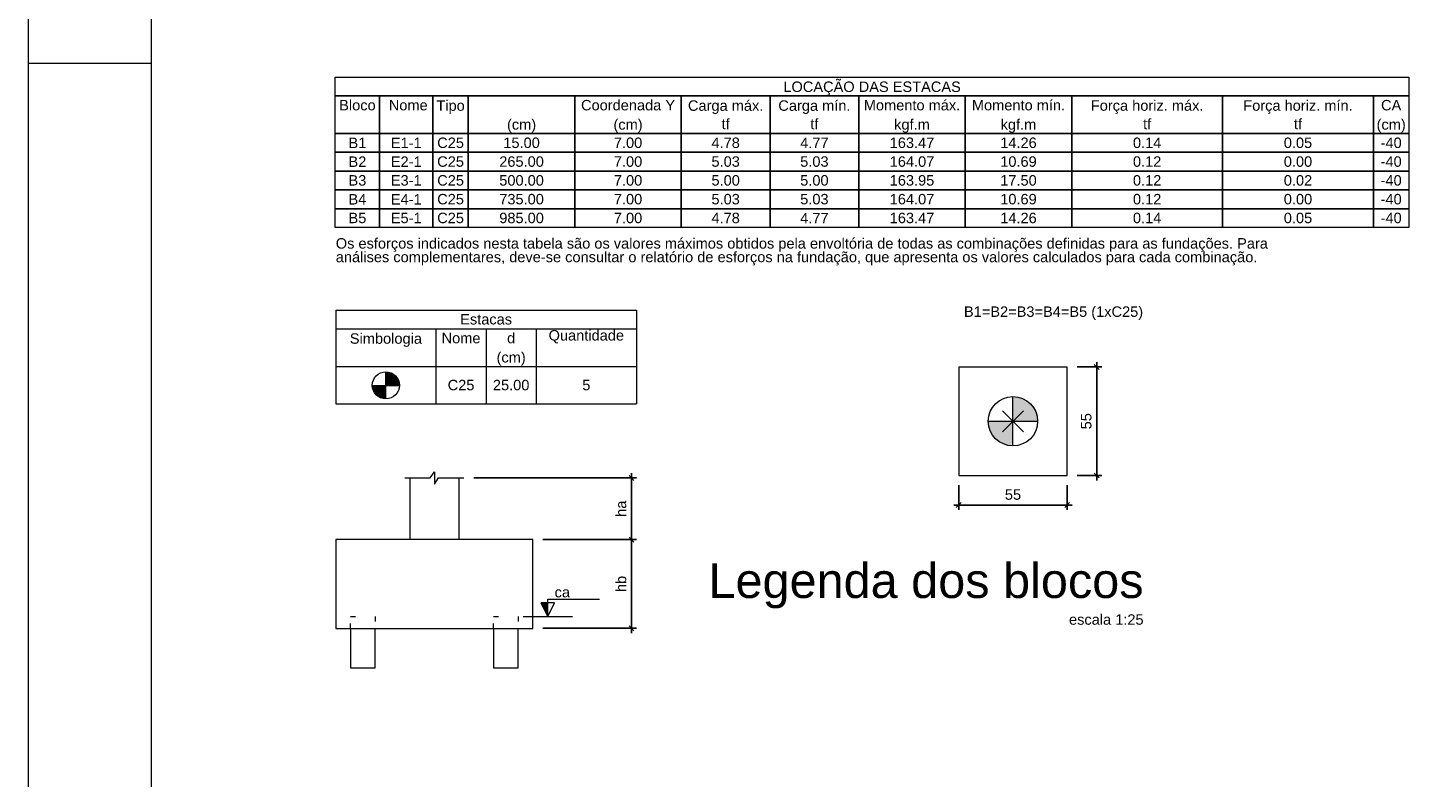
# Model space of a CAD drawing. Header units: millimetres. Extents: x 37.1 to 121.2, y 27.3 to 86.7.
# Tile 2 of 30: x 37.1 to 65.5, y 42.5 to 57.7. Entities that reach past the tile are written whole.
import ezdxf

# ---------------------------------------------------------------- set-up
doc = ezdxf.new("R2010")
doc.units = ezdxf.units.MM
doc.header["$MEASUREMENT"] = 0
doc.linetypes.add('DOT', pattern=[6.35, 0, -6.35])
doc.layers.get('0').update_dxf_attribs({"lineweight": 5})
for name, color, linetype, lineweight in [('LC-Cotas', 7, 'Continuous', 5), ('LC-Eixos', 7, 'Continuous', 5), ('LC-Estacas dos blocos', 252, 'Continuous', 5), ('LC-Seção das fundações', 7, 'Continuous', 5), ('LC-Tabelas', 1, 'Continuous', 20), ('LC-Textos', 114, 'Continuous', 20), ('LC-Textos das tabelas', 5, 'Continuous', 5), ('PRANCHA 01', 7, 'Continuous', 20)]:
    doc.layers.add(name, color=color, linetype=linetype, lineweight=lineweight)
doc.styles.add('Arial', font='arial.ttf')
doc.dimstyles.new('UM_1.000000', dxfattribs={"dimtxt": 0.18, "dimasz": 0.1, "dimexe": 0.1, "dimexo": 0.2, "dimgap": 0, "dimtad": 1, "dimtih": 1, "dimtoh": 1, "dimdec": 1, "dimzin": 0, "dimdsep": 46, "dimtxsty": 'Standard', "dimcen": 0.09, "dimdle": 0.1, "dimadec": 1, "dimazin": 2, "dimtfac": 1, "dimtdec": 4, "dimtofl": 0, "dimtmove": 0, "dimatfit": 3, "dimfxl": 1, "dimtolj": 1, "dimarcsym": 0})
doc.dimstyles.new('UM_25.000000', dxfattribs={"dimtxt": 0.18, "dimasz": 0.1, "dimexe": 0.1, "dimexo": 0.2, "dimgap": 0, "dimtad": 1, "dimtih": 1, "dimtoh": 1, "dimdec": 1, "dimlfac": 25, "dimzin": 0, "dimdsep": 46, "dimtxsty": 'Standard', "dimcen": 0.09, "dimdle": 0.1, "dimadec": 1, "dimazin": 2, "dimtfac": 1, "dimtdec": 4, "dimtofl": 0, "dimtmove": 0, "dimatfit": 3, "dimfxl": 1, "dimtolj": 1, "dimarcsym": 0})

# ---------------------------------------------------------------- blocks, each defined once
blk = doc.blocks.new('_Oblique')
at = {"color": 0, "linetype": 'ByBlock', "lineweight": -2}
blk.add_line((-0.5, -0.5), (0.5, 0.5), dxfattribs=at)
blk = doc.blocks.new('*D280')
at = {"layer": 'Defpoints', "color": 0, "transparency": 16777216}
for p in [(55.961, 48.609), (58.161, 48.609), (58.161, 48.009)]:
    blk.add_point(p, dxfattribs=at)
at = {"layer": 'LC-Cotas', "color": 0, "lineweight": -2, "transparency": 16777216}
for p, q in [((55.961, 48.409), (55.961, 47.909)), ((58.161, 48.409), (58.161, 47.909)), ((55.861, 48.009), (58.261, 48.009))]:
    blk.add_line(p, q, dxfattribs=at)
at = {"layer": 'LC-Cotas', "color": 0, "lineweight": -2, "transparency": 16777216, "xscale": 0.1, "yscale": 0.1, "zscale": 0.1, "rotation": 180}
blk.add_blockref('_Oblique', (55.961, 48.009), dxfattribs=at)
at = {"layer": 'LC-Cotas', "color": 0, "lineweight": -2, "transparency": 16777216, "xscale": 0.1, "yscale": 0.1, "zscale": 0.1}
blk.add_blockref('_Oblique', (58.161, 48.009), dxfattribs=at)
at = {"layer": 'LC-Cotas', "transparency": 16777216, "insert": (57.061, 48.22), "char_height": 0.2118, "attachment_point": 5, "rotation": 0.0057, "style": 'Arial'}
blk.add_mtext('\\A1;55', dxfattribs=at)
blk = doc.blocks.new('*D281')
at = {"layer": 'Defpoints', "color": 0, "transparency": 16777216}
for p in [(58.161, 50.809), (58.761, 50.809), (58.161, 48.609)]:
    blk.add_point(p, dxfattribs=at)
at = {"layer": 'LC-Cotas', "color": 0, "lineweight": -2, "transparency": 16777216}
for p, q in [((58.761, 48.509), (58.761, 50.909)), ((58.361, 50.809), (58.861, 50.809)), ((58.361, 48.609), (58.861, 48.609))]:
    blk.add_line(p, q, dxfattribs=at)
at = {"layer": 'LC-Cotas', "color": 0, "lineweight": -2, "transparency": 16777216, "xscale": 0.1, "yscale": 0.1, "zscale": 0.1}
for p, rotation in [((58.761, 50.809), 90), ((58.761, 48.609), 270)]:
    blk.add_blockref('_Oblique', p, dxfattribs=dict(at, rotation=rotation))
at = {"layer": 'LC-Cotas', "transparency": 16777216, "insert": (58.549, 49.709), "char_height": 0.2118, "attachment_point": 5, "rotation": 90, "style": 'Arial'}
blk.add_mtext('\\A1;55', dxfattribs=at)
blk = doc.blocks.new('*D274')
at = {"layer": 'Defpoints', "color": 0, "transparency": 16777216}
for p in [(45.921, 48.559), (49.321, 48.559), (47.321, 47.309)]:
    blk.add_point(p, dxfattribs=at)
at = {"layer": 'LC-Cotas', "color": 0, "lineweight": -2, "transparency": 16777216}
for p, q in [((49.321, 47.209), (49.321, 48.659)), ((46.121, 48.559), (49.421, 48.559)), ((47.521, 47.309), (49.421, 47.309))]:
    blk.add_line(p, q, dxfattribs=at)
at = {"layer": 'LC-Cotas', "color": 0, "lineweight": -2, "transparency": 16777216, "xscale": 0.1, "yscale": 0.1, "zscale": 0.1}
for p, rotation in [((49.321, 48.559), 90), ((49.321, 47.309), 270)]:
    blk.add_blockref('_Oblique', p, dxfattribs=dict(at, rotation=rotation))
at = {"layer": 'LC-Cotas', "transparency": 16777216, "insert": (49.11, 47.934), "char_height": 0.2118, "attachment_point": 5, "rotation": 90, "style": 'Arial'}
blk.add_mtext('\\A1;ha', dxfattribs=at)
blk = doc.blocks.new('*D275')
at = {"layer": 'Defpoints', "color": 0, "transparency": 16777216}
for p in [(47.321, 47.309), (49.321, 47.309), (47.321, 45.509)]:
    blk.add_point(p, dxfattribs=at)
at = {"layer": 'LC-Cotas', "color": 0, "lineweight": -2, "transparency": 16777216}
for p, q in [((47.521, 47.309), (49.421, 47.309)), ((49.321, 45.409), (49.321, 47.409)), ((47.521, 45.509), (49.421, 45.509))]:
    blk.add_line(p, q, dxfattribs=at)
at = {"layer": 'LC-Cotas', "color": 0, "lineweight": -2, "transparency": 16777216, "xscale": 0.1, "yscale": 0.1, "zscale": 0.1}
for p, rotation in [((49.321, 47.309), 90), ((49.321, 45.509), 270)]:
    blk.add_blockref('_Oblique', p, dxfattribs=dict(at, rotation=rotation))
at = {"layer": 'LC-Cotas', "transparency": 16777216, "insert": (49.11, 46.409), "char_height": 0.2118, "attachment_point": 5, "rotation": 90, "style": 'Arial'}
blk.add_mtext('\\A1;hb', dxfattribs=at)

msp = doc.modelspace()

# ---------------------------------------------------------------- hatches: boundary and pattern name
at = {"layer": 'LC-Cotas', "linetype": 'Continuous'}
msp.add_hatch(color=256, dxfattribs=at).paths.add_polyline_path([(47.6213, 45.7485), (47.6213, 46.0285), (47.4813, 46.0285), (47.6213, 45.7485)])
at = {"layer": 'LC-Estacas dos blocos', "linetype": 'Continuous'}
for points in [[(44.6039, 50.5078), (44.5764, 50.5742), (44.5327, 50.6312), (44.4756, 50.675), (44.4092, 50.7025), (44.338, 50.7118), (44.338, 50.4365), (44.6133, 50.4365), (44.6039, 50.5078)], [(44.2667, 50.1705), (44.338, 50.1612), (44.338, 50.4365), (44.0626, 50.4365), (44.072, 50.3652), (44.0995, 50.2988), (44.1433, 50.2418), (44.2003, 50.198), (44.2667, 50.1705)], [(57.5437, 49.8379), (57.4937, 49.9585), (57.4143, 50.0621), (57.3107, 50.1415), (57.1901, 50.1915), (57.0607, 50.2085), (57.0607, 49.7085), (57.5607, 49.7085), (57.5437, 49.8379)], [(56.9313, 49.2256), (57.0607, 49.2085), (57.0607, 49.7085), (56.5607, 49.7085), (56.5778, 49.5791), (56.6277, 49.4585), (56.7072, 49.355), (56.8107, 49.2755), (56.9313, 49.2256)]]:
    msp.add_hatch(color=256, dxfattribs=at).paths.add_polyline_path(points)

# ---------------------------------------------------------------- linework, layer by layer
at = {"layer": 'LC-Cotas'}
msp.add_line((47.1213, 45.7485), (48.1213, 45.7485), dxfattribs=at)
msp.add_lwpolyline([(47.6213, 45.7485), (47.7613, 46.0285), (47.4813, 46.0285), (47.6213, 45.7485), (47.6213, 46.0985), (48.6713, 46.0985)], dxfattribs=at)
at = {"layer": 'LC-Eixos'}
for p, q in [((56.8489, 49.4967), (57.2725, 49.9203)), ((56.8489, 49.9203), (57.2725, 49.4967))]:
    msp.add_line(p, q, dxfattribs=at)
at = {"layer": 'LC-Estacas dos blocos'}
for p, q in [((44.338, 50.1612), (44.338, 50.7118)), ((44.0626, 50.4365), (44.6133, 50.4365)), ((57.0607, 49.2085), (57.0607, 50.2085)), ((56.5607, 49.7085), (57.5607, 49.7085))]:
    msp.add_line(p, q, dxfattribs=at)
at = {"layer": 'LC-Estacas dos blocos', "linetype": 'DOT', "ltscale": 0.2}
for points in [[(43.6213, 45.5085), (43.6213, 45.7485), (44.1213, 45.7485), (44.1213, 45.5085)], [(46.5213, 45.5085), (46.5213, 45.7485), (47.0213, 45.7485), (47.0213, 45.5085)]]:
    msp.add_lwpolyline(points, dxfattribs=at)
at = {"layer": 'LC-Estacas dos blocos', "linetype": 'Continuous'}
for points in [[(43.6213, 45.5085), (43.6213, 44.7085), (44.1213, 44.7085), (44.1213, 45.5085)], [(46.5213, 45.5085), (46.5213, 44.7085), (47.0213, 44.7085), (47.0213, 45.5085)]]:
    msp.add_lwpolyline(points, dxfattribs=at)
at = {"layer": 'LC-Estacas dos blocos'}
for centre, radius in [((44.338, 50.4365), 0.2753), ((57.0607, 49.7085), 0.5)]:
    msp.add_circle(centre, radius, dxfattribs=at)
at = {"layer": 'LC-Seção das fundações'}
for p, q in [((44.8213, 48.5585), (44.8213, 47.3085)), ((45.8213, 48.5585), (45.8213, 47.3085))]:
    msp.add_line(p, q, dxfattribs=at)
for points in [[(55.9607, 50.8085), (55.9607, 48.6085), (58.1607, 48.6085), (58.1607, 50.8085), (55.9607, 50.8085)], [(43.3213, 47.3085), (43.3213, 45.5085), (47.3213, 45.5085), (47.3213, 47.3085), (43.3213, 47.3085)]]:
    msp.add_lwpolyline(points, close=True, dxfattribs=at)
msp.add_lwpolyline([(44.7213, 48.5585), (45.2373, 48.5585), (45.3213, 48.6845), (45.3213, 48.4325), (45.4053, 48.5585), (45.9213, 48.5585)], dxfattribs=at)
at = {"layer": 'LC-Tabelas'}
for p, q in [((43.3213, 51.9647), (49.4212, 51.9647)), ((43.3213, 51.9647), (43.3213, 50.0585)), ((49.4212, 51.9647), (49.4212, 50.0585)), ((43.3213, 51.5835), (49.4212, 51.5835)), ((45.3546, 51.5835), (45.3546, 50.0585)), ((46.3713, 51.5835), (46.3713, 50.0585)), ((47.3879, 51.5835), (47.3879, 50.0585)), ((43.3213, 50.821), (49.4212, 50.821)), ((43.3213, 50.0585), (49.4212, 50.0585))]:
    msp.add_line(p, q, dxfattribs=at)
for points in [[(43.3103, 56.3066), (43.3103, 56.6879), (65.0939, 56.6879), (65.0939, 56.3066), (43.3103, 56.3066)], [(43.3103, 55.5441), (43.3103, 56.3066), (44.2105, 56.3066), (44.2105, 55.5441), (43.3103, 55.5441)], [(44.2105, 55.5441), (44.2105, 56.3066), (45.2906, 56.3066), (45.2906, 55.5441), (44.2105, 55.5441)], [(45.2906, 55.5441), (45.2906, 56.3066), (46.0108, 56.3066), (46.0108, 55.5441), (45.2906, 55.5441)], [(46.0108, 55.5441), (46.0108, 56.3066), (48.1711, 56.3066), (48.1711, 55.5441), (46.0108, 55.5441)], [(48.1711, 55.5441), (48.1711, 56.3066), (50.3315, 56.3066), (50.3315, 55.5441), (48.1711, 55.5441)], [(50.3315, 55.5441), (50.3315, 56.3066), (52.1318, 56.3066), (52.1318, 55.5441), (50.3315, 55.5441)], [(52.1318, 55.5441), (52.1318, 56.3066), (53.9321, 56.3066), (53.9321, 55.5441), (52.1318, 55.5441)], [(53.9321, 55.5441), (53.9321, 56.3066), (56.0924, 56.3066), (56.0924, 55.5441), (53.9321, 55.5441)], [(56.0924, 55.5441), (56.0924, 56.3066), (58.2528, 56.3066), (58.2528, 55.5441), (56.0924, 55.5441)], [(58.2528, 55.5441), (58.2528, 56.3066), (61.3133, 56.3066), (61.3133, 55.5441), (58.2528, 55.5441)], [(61.3133, 55.5441), (61.3133, 56.3066), (64.3738, 56.3066), (64.3738, 55.5441), (61.3133, 55.5441)], [(64.3738, 55.5441), (64.3738, 56.3066), (65.0939, 56.3066), (65.0939, 55.5441), (64.3738, 55.5441)], [(43.3103, 55.1629), (43.3103, 55.5441), (44.2105, 55.5441), (44.2105, 55.1629), (43.3103, 55.1629)], [(44.2105, 55.1629), (44.2105, 55.5441), (45.2906, 55.5441), (45.2906, 55.1629), (44.2105, 55.1629)], [(45.2906, 55.1629), (45.2906, 55.5441), (46.0108, 55.5441), (46.0108, 55.1629), (45.2906, 55.1629)], [(46.0108, 55.1629), (46.0108, 55.5441), (48.1711, 55.5441), (48.1711, 55.1629), (46.0108, 55.1629)], [(48.1711, 55.1629), (48.1711, 55.5441), (50.3315, 55.5441), (50.3315, 55.1629), (48.1711, 55.1629)], [(50.3315, 55.1629), (50.3315, 55.5441), (52.1318, 55.5441), (52.1318, 55.1629), (50.3315, 55.1629)], [(52.1318, 55.1629), (52.1318, 55.5441), (53.9321, 55.5441), (53.9321, 55.1629), (52.1318, 55.1629)], [(53.9321, 55.1629), (53.9321, 55.5441), (56.0924, 55.5441), (56.0924, 55.1629), (53.9321, 55.1629)], [(56.0924, 55.1629), (56.0924, 55.5441), (58.2528, 55.5441), (58.2528, 55.1629), (56.0924, 55.1629)], [(58.2528, 55.1629), (58.2528, 55.5441), (61.3133, 55.5441), (61.3133, 55.1629), (58.2528, 55.1629)], [(61.3133, 55.1629), (61.3133, 55.5441), (64.3738, 55.5441), (64.3738, 55.1629), (61.3133, 55.1629)], [(64.3738, 55.1629), (64.3738, 55.5441), (65.0939, 55.5441), (65.0939, 55.1629), (64.3738, 55.1629)], [(43.3103, 54.7817), (43.3103, 55.1629), (44.2105, 55.1629), (44.2105, 54.7817), (43.3103, 54.7817)], [(44.2105, 54.7817), (44.2105, 55.1629), (45.2906, 55.1629), (45.2906, 54.7817), (44.2105, 54.7817)], [(45.2906, 54.7817), (45.2906, 55.1629), (46.0108, 55.1629), (46.0108, 54.7817), (45.2906, 54.7817)], [(46.0108, 54.7817), (46.0108, 55.1629), (48.1711, 55.1629), (48.1711, 54.7817), (46.0108, 54.7817)], [(48.1711, 54.7817), (48.1711, 55.1629), (50.3315, 55.1629), (50.3315, 54.7817), (48.1711, 54.7817)], [(50.3315, 54.7817), (50.3315, 55.1629), (52.1318, 55.1629), (52.1318, 54.7817), (50.3315, 54.7817)], [(52.1318, 54.7817), (52.1318, 55.1629), (53.9321, 55.1629), (53.9321, 54.7817), (52.1318, 54.7817)], [(53.9321, 54.7817), (53.9321, 55.1629), (56.0924, 55.1629), (56.0924, 54.7817), (53.9321, 54.7817)], [(56.0924, 54.7817), (56.0924, 55.1629), (58.2528, 55.1629), (58.2528, 54.7817), (56.0924, 54.7817)], [(58.2528, 54.7817), (58.2528, 55.1629), (61.3133, 55.1629), (61.3133, 54.7817), (58.2528, 54.7817)], [(61.3133, 54.7817), (61.3133, 55.1629), (64.3738, 55.1629), (64.3738, 54.7817), (61.3133, 54.7817)], [(64.3738, 54.7817), (64.3738, 55.1629), (65.0939, 55.1629), (65.0939, 54.7817), (64.3738, 54.7817)], [(43.3103, 54.4004), (43.3103, 54.7817), (44.2105, 54.7817), (44.2105, 54.4004), (43.3103, 54.4004)], [(44.2105, 54.4004), (44.2105, 54.7817), (45.2906, 54.7817), (45.2906, 54.4004), (44.2105, 54.4004)], [(45.2906, 54.4004), (45.2906, 54.7817), (46.0108, 54.7817), (46.0108, 54.4004), (45.2906, 54.4004)], [(46.0108, 54.4004), (46.0108, 54.7817), (48.1711, 54.7817), (48.1711, 54.4004), (46.0108, 54.4004)], [(48.1711, 54.4004), (48.1711, 54.7817), (50.3315, 54.7817), (50.3315, 54.4004), (48.1711, 54.4004)], [(50.3315, 54.4004), (50.3315, 54.7817), (52.1318, 54.7817), (52.1318, 54.4004), (50.3315, 54.4004)], [(52.1318, 54.4004), (52.1318, 54.7817), (53.9321, 54.7817), (53.9321, 54.4004), (52.1318, 54.4004)], [(53.9321, 54.4004), (53.9321, 54.7817), (56.0924, 54.7817), (56.0924, 54.4004), (53.9321, 54.4004)], [(56.0924, 54.4004), (56.0924, 54.7817), (58.2528, 54.7817), (58.2528, 54.4004), (56.0924, 54.4004)], [(58.2528, 54.4004), (58.2528, 54.7817), (61.3133, 54.7817), (61.3133, 54.4004), (58.2528, 54.4004)], [(61.3133, 54.4004), (61.3133, 54.7817), (64.3738, 54.7817), (64.3738, 54.4004), (61.3133, 54.4004)], [(64.3738, 54.4004), (64.3738, 54.7817), (65.0939, 54.7817), (65.0939, 54.4004), (64.3738, 54.4004)], [(43.3103, 54.0192), (43.3103, 54.4004), (44.2105, 54.4004), (44.2105, 54.0192), (43.3103, 54.0192)], [(44.2105, 54.0192), (44.2105, 54.4004), (45.2906, 54.4004), (45.2906, 54.0192), (44.2105, 54.0192)], [(45.2906, 54.0192), (45.2906, 54.4004), (46.0108, 54.4004), (46.0108, 54.0192), (45.2906, 54.0192)], [(46.0108, 54.0192), (46.0108, 54.4004), (48.1711, 54.4004), (48.1711, 54.0192), (46.0108, 54.0192)], [(48.1711, 54.0192), (48.1711, 54.4004), (50.3315, 54.4004), (50.3315, 54.0192), (48.1711, 54.0192)], [(50.3315, 54.0192), (50.3315, 54.4004), (52.1318, 54.4004), (52.1318, 54.0192), (50.3315, 54.0192)], [(52.1318, 54.0192), (52.1318, 54.4004), (53.9321, 54.4004), (53.9321, 54.0192), (52.1318, 54.0192)], [(53.9321, 54.0192), (53.9321, 54.4004), (56.0924, 54.4004), (56.0924, 54.0192), (53.9321, 54.0192)], [(56.0924, 54.0192), (56.0924, 54.4004), (58.2528, 54.4004), (58.2528, 54.0192), (56.0924, 54.0192)], [(58.2528, 54.0192), (58.2528, 54.4004), (61.3133, 54.4004), (61.3133, 54.0192), (58.2528, 54.0192)], [(61.3133, 54.0192), (61.3133, 54.4004), (64.3738, 54.4004), (64.3738, 54.0192), (61.3133, 54.0192)], [(64.3738, 54.0192), (64.3738, 54.4004), (65.0939, 54.4004), (65.0939, 54.0192), (64.3738, 54.0192)], [(43.3103, 53.6379), (43.3103, 54.0192), (44.2105, 54.0192), (44.2105, 53.6379), (43.3103, 53.6379)], [(44.2105, 53.6379), (44.2105, 54.0192), (45.2906, 54.0192), (45.2906, 53.6379), (44.2105, 53.6379)], [(45.2906, 53.6379), (45.2906, 54.0192), (46.0108, 54.0192), (46.0108, 53.6379), (45.2906, 53.6379)], [(46.0108, 53.6379), (46.0108, 54.0192), (48.1711, 54.0192), (48.1711, 53.6379), (46.0108, 53.6379)], [(48.1711, 53.6379), (48.1711, 54.0192), (50.3315, 54.0192), (50.3315, 53.6379), (48.1711, 53.6379)], [(50.3315, 53.6379), (50.3315, 54.0192), (52.1318, 54.0192), (52.1318, 53.6379), (50.3315, 53.6379)], [(52.1318, 53.6379), (52.1318, 54.0192), (53.9321, 54.0192), (53.9321, 53.6379), (52.1318, 53.6379)], [(53.9321, 53.6379), (53.9321, 54.0192), (56.0924, 54.0192), (56.0924, 53.6379), (53.9321, 53.6379)], [(56.0924, 53.6379), (56.0924, 54.0192), (58.2528, 54.0192), (58.2528, 53.6379), (56.0924, 53.6379)], [(58.2528, 53.6379), (58.2528, 54.0192), (61.3133, 54.0192), (61.3133, 53.6379), (58.2528, 53.6379)], [(61.3133, 53.6379), (61.3133, 54.0192), (64.3738, 54.0192), (64.3738, 53.6379), (61.3133, 53.6379)], [(64.3738, 53.6379), (64.3738, 54.0192), (65.0939, 54.0192), (65.0939, 53.6379), (64.3738, 53.6379)]]:
    msp.add_lwpolyline(points, close=True, dxfattribs=at)
at = {"layer": 'PRANCHA 01'}
for points in [[(37.077, 27.2638), (121.177, 27.2638), (121.177, 86.6638), (37.077, 86.6638), (37.077, 27.2638)], [(39.577, 56.9638), (37.077, 56.9638)]]:
    msp.add_lwpolyline(points, dxfattribs=at)
msp.add_lwpolyline([(39.577, 28.2638), (120.177, 28.2638), (120.177, 85.6638), (39.577, 85.6638)], close=True, dxfattribs=at)

# ---------------------------------------------------------------- texts
at = {"layer": 'LC-Cotas', "insert": (47.7613, 46.1335), "char_height": 0.2118, "width": 0.623014, "attachment_point": 7, "line_spacing_factor": 0.798, "style": 'Arial'}
msp.add_mtext('ca', dxfattribs=at)
at = {"layer": 'LC-Textos', "linetype": 'Continuous', "line_spacing_factor": 0.798, "style": 'Arial'}
for s, insert, char_height, width, attachment_point in [('B1=B2=B3=B4=B5 (1xC25)', (56.0667, 51.762), 0.2118, 7.23213, 7), ('Legenda dos blocos', (59.7107, 45.911), 0.706, 17.759678, 9), ('escala 1:25', (59.7112, 45.5787), 0.2118, 3.014584, 9)]:
    msp.add_mtext(s, dxfattribs=dict(at, insert=insert, char_height=char_height, width=width, attachment_point=attachment_point))
at = {"layer": 'LC-Textos das tabelas', "linetype": 'Continuous', "char_height": 0.2118, "line_spacing_factor": 0.798, "style": 'Arial'}
for s, insert, width, attachment_point in [('LOCAÇÃO DAS ESTACAS', (54.2022, 56.3216), 7.220139, 8), ('Bloco', (43.7604, 56.0101), 1.484062, 8), (' Nome ', (44.7505, 56.0101), 1.912219, 8), ('Coordenada Y', (49.2513, 56.0101), 3.826175, 8), ('Carga máx.', (51.2312, 55.9406), 3.066328, 8), ('Carga mín.', (53.0322, 55.9406), 2.934521, 8), ('Momento máx.', (55.0123, 56.0101), 3.92351, 8), ('Momento mín.', (57.1726, 56.0101), 3.791703, 8), ('Força horiz. máx.', (59.7832, 55.9406), 4.582546, 8), ('Força horiz. mín.', (62.8432, 55.9406), 4.450739, 8), ('CA', (64.7339, 56.0101), 0.824157, 8), ('Tipo', (45.6502, 55.9406), 1.15411, 8), ('(cm)', (47.0912, 55.5586), 1.185975, 8), ('(cm)', (49.2512, 55.5586), 1.185975, 8), ('tf', (51.2316, 55.6289), 0.329663, 8), ('tf', (53.0319, 55.6289), 0.329663, 8), ('kgf.m', (55.0122, 55.5586), 1.450459, 8), ('kgf.m', (57.1722, 55.5586), 1.450459, 8), ('tf', (59.783, 55.6289), 0.329663, 8), ('tf', (62.8436, 55.6289), 0.329663, 8), ('(cm)', (64.7342, 55.5586), 1.185975, 8), ('B1', (43.7604, 55.2476), 0.725664, 8), ('E1-1', (44.7505, 55.2476), 1.253182, 8), ('C25', (45.6507, 55.2476), 1.088351, 8), ('15.00', (47.0909, 55.2476), 1.484642, 8), ('7.00', (49.2513, 55.2476), 1.154689, 8), ('4.78', (51.2316, 55.2476), 1.154689, 8), ('4.77', (53.0319, 55.2476), 1.154689, 8), ('163.47', (55.0123, 55.2476), 1.814594, 8), ('14.26', (57.1726, 55.2476), 1.484642, 8), ('0.14', (59.783, 55.2476), 1.154689, 8), ('0.05', (62.8436, 55.2476), 1.154689, 8), ('-40', (64.7339, 55.2476), 0.857471, 8), ('B2', (43.7604, 54.8664), 0.725664, 8), ('E2-1', (44.7505, 54.8664), 1.253182, 8), ('C25', (45.6507, 54.8664), 1.088351, 8), ('265.00', (47.0909, 54.8664), 1.814594, 8), ('7.00', (49.2513, 54.8664), 1.154689, 8), ('5.03', (51.2316, 54.8664), 1.154689, 8), ('5.03', (53.0319, 54.8664), 1.154689, 8), ('164.07', (55.0123, 54.8664), 1.814594, 8), ('10.69', (57.1726, 54.8664), 1.484642, 8), ('0.12', (59.783, 54.8664), 1.154689, 8), ('0.00', (62.8436, 54.8664), 1.154689, 8), ('-40', (64.7339, 54.8664), 0.857471, 8), ('B3', (43.7604, 54.4851), 0.725664, 8), ('E3-1', (44.7505, 54.4851), 1.253182, 8), ('C25', (45.6507, 54.4851), 1.088351, 8), ('500.00', (47.0909, 54.4851), 1.814594, 8), ('7.00', (49.2513, 54.4851), 1.154689, 8), ('5.00', (51.2316, 54.4851), 1.154689, 8), ('5.00', (53.0319, 54.4851), 1.154689, 8), ('163.95', (55.0123, 54.4851), 1.814594, 8), ('17.50', (57.1726, 54.4851), 1.484642, 8), ('0.12', (59.783, 54.4851), 1.154689, 8), ('0.02', (62.8436, 54.4851), 1.154689, 8), ('-40', (64.7339, 54.4851), 0.857471, 8), ('B4', (43.7604, 54.1039), 0.725664, 8), ('E4-1', (44.7505, 54.1039), 1.253182, 8), ('C25', (45.6507, 54.1039), 1.088351, 8), ('735.00', (47.0909, 54.1039), 1.814594, 8), ('7.00', (49.2513, 54.1039), 1.154689, 8), ('5.03', (51.2316, 54.1039), 1.154689, 8), ('5.03', (53.0319, 54.1039), 1.154689, 8), ('164.07', (55.0123, 54.1039), 1.814594, 8), ('10.69', (57.1726, 54.1039), 1.484642, 8), ('0.12', (59.783, 54.1039), 1.154689, 8), ('0.00', (62.8436, 54.1039), 1.154689, 8), ('-40', (64.7339, 54.1039), 0.857471, 8), ('B5', (43.7604, 53.7227), 0.725664, 8), ('E5-1', (44.7505, 53.7227), 1.253182, 8), ('C25', (45.6507, 53.7227), 1.088351, 8), ('985.00', (47.0909, 53.7227), 1.814594, 8), ('7.00', (49.2513, 53.7227), 1.154689, 8), ('4.78', (51.2316, 53.7227), 1.154689, 8), ('4.77', (53.0319, 53.7227), 1.154689, 8), ('163.47', (55.0123, 53.7227), 1.814594, 8), ('14.26', (57.1726, 53.7227), 1.484642, 8), ('0.14', (59.783, 53.7227), 1.154689, 8), ('0.05', (62.8436, 53.7227), 1.154689, 8), ('-40', (64.7339, 53.7227), 0.857471, 8), ('Os esforços indicados nesta tabela são os valores máximos obtidos pela envoltória de todas as combinações definidas para as fundações. Para', (43.3214, 53.1446), 37.667942, 7), ('análises complementares, deve-se consultar o relatório de esforços na fundação, que apresenta os valores calculados para cada combinação.', (43.3214, 52.8686), 37.240159, 7), ('Estacas', (46.3713, 51.6682), 2.098725, 8), ('Simbologia', (44.3384, 51.2166), 2.916969, 8), ('Nome', (45.8629, 51.287), 1.570455, 8), ('d', (46.8796, 51.287), 0.327298, 8), ('Quantidade', (48.4045, 51.287), 3.043294, 8), ('(cm)', (46.8794, 50.8356), 1.177123, 8), ('C25', (45.8629, 50.3339), 1.079508, 8), ('25.00', (46.8796, 50.3339), 1.47284, 8), ('5', (48.4045, 50.3339), 0.327298, 8)]:
    msp.add_mtext(s, dxfattribs=dict(at, insert=insert, width=width, attachment_point=attachment_point))

# ---------------------------------------------------------------- dimensions: what is measured, and where the dimension line sits
at = {"layer": 'LC-Cotas'}
dim = msp.add_linear_dim(base=(58.7607, 50.8085), p1=(58.1607, 48.6085), p2=(58.1607, 50.8085), angle=90, dimstyle='UM_25.000000', override={"dimtxt": 0.2118, "dimasz": 0.1, "dimexe": 0.1, "dimexo": 0.2, "dimtad": 1, "dimtih": 0, "dimtoh": 0, "dimdec": 1, "dimlfac": 25, "dimzin": 8, "dimtxsty": 'Arial', "dimblk": 'Oblique', "dimblk1": 'Oblique', "dimblk2": 'Oblique', "dimsah": 1, "dimdle": 0.1, "dimse1": 0, "dimse2": 0, "dimclrt": 256, "dimadec": 1, "dimazin": 3, "dimtmove": 2, "dimldrblk": 'Oblique'}, dxfattribs=at)
dim.commit()
dim.dimension.update_dxf_attribs({"geometry": '*D281', "text_midpoint": (58.5489, 49.7085), "dimtype": 160, "text_rotation": 90})
for base, p1, p2, text, picture, middle in [((49.3213, 48.5585), (47.3213, 47.3085), (45.9213, 48.5585), 'ha', '*D274', (49.1095, 47.9335)), ((49.3213, 47.3085), (47.3213, 45.5085), (47.3213, 47.3085), 'hb', '*D275', (49.1095, 46.4085))]:
    dim = msp.add_linear_dim(base=base, p1=p1, p2=p2, angle=90, text=text, dimstyle='UM_1.000000', override={"dimtxt": 0.2118, "dimasz": 0.1, "dimexe": 0.1, "dimexo": 0.2, "dimtad": 1, "dimtih": 0, "dimtoh": 0, "dimdec": 1, "dimlfac": 1, "dimzin": 8, "dimtxsty": 'Arial', "dimblk": 'Oblique', "dimblk1": 'Oblique', "dimblk2": 'Oblique', "dimsah": 1, "dimdle": 0.1, "dimse1": 0, "dimse2": 0, "dimclrt": 256, "dimadec": 1, "dimazin": 3, "dimtmove": 2, "dimldrblk": 'Oblique'}, dxfattribs=at)
    dim.commit()
    dim.dimension.update_dxf_attribs({"geometry": picture, "text_midpoint": middle, "dimtype": 160, "text_rotation": 90})
dim = msp.add_linear_dim(base=(58.1607, 48.0085), p1=(55.9607, 48.6085), p2=(58.1607, 48.6085), dimstyle='UM_25.000000', override={"dimtxt": 0.2118, "dimasz": 0.1, "dimexe": 0.1, "dimexo": 0.2, "dimtad": 1, "dimtih": 0, "dimtoh": 0, "dimdec": 1, "dimlfac": 25, "dimzin": 8, "dimtxsty": 'Arial', "dimblk": 'Oblique', "dimblk1": 'Oblique', "dimblk2": 'Oblique', "dimsah": 1, "dimdle": 0.1, "dimse1": 0, "dimse2": 0, "dimclrt": 256, "dimadec": 1, "dimazin": 3, "dimtmove": 2, "dimldrblk": 'Oblique'}, dxfattribs=at)
dim.commit()
dim.dimension.update_dxf_attribs({"geometry": '*D280', "text_midpoint": (57.0607, 48.2203), "dimtype": 160, "text_rotation": 0.00573})

doc.saveas('drawing.dxf')
